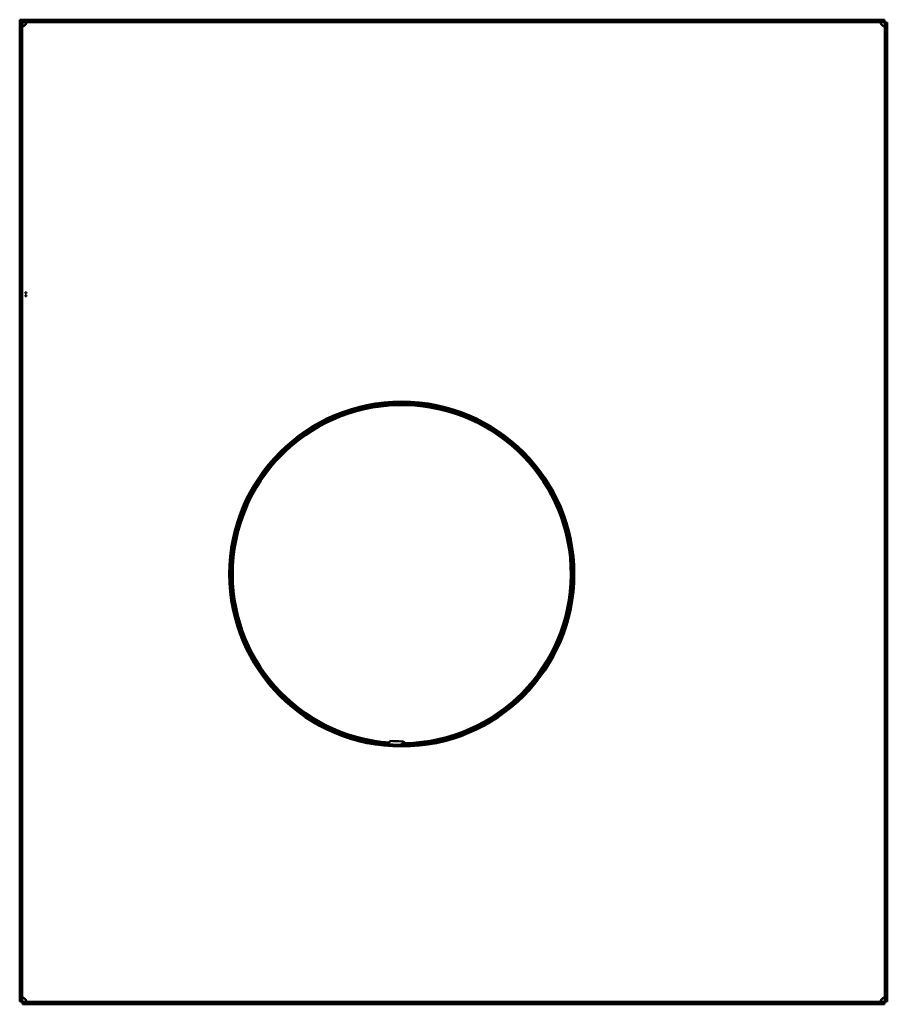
# Model space of a CAD drawing. Header units: millimetres. Extents: x 1061 to 1564, y 643 to 1214.
import ezdxf

# ---------------------------------------------------------------- set-up
doc = ezdxf.new("R2010")
doc.units = ezdxf.units.MM
doc.header["$LTSCALE"] = 6.25
doc.layers.add('Widoczne (ISO)', color=7, linetype='Continuous', lineweight=50)

msp = doc.modelspace()

# ---------------------------------------------------------------- linework, layer by layer
at = {"layer": 'Widoczne (ISO)'}
for p, q in [((1061, 1212.02), (1061, 644.23)), ((1062.5, 1212.02), (1061, 1212.02)), ((1061.04, 1213.62), (1062.54, 1213.62)), ((1061.04, 1212.02), (1061.04, 1213.62)), ((1062.5, 644.23), (1062.5, 1212.02)), ((1062.54, 1213.62), (1062.54, 1210.13)), ((1062.6, 1212.12), (1062.6, 1213.62)), ((1562.4, 1213.62), (1062.6, 1213.62)), ((1062.6, 1212.12), (1562.4, 1212.12)), ((1562.4, 1212.12), (1562.4, 1213.62)), ((1562.5, 1212.02), (1562.5, 644.23)), ((1564, 1212.02), (1562.5, 1212.02)), ((1564, 644.23), (1564, 1212.02)), ((1064.12, 1055.12), (1064.12, 1055.38)), ((1064.12, 1055.38), (1064.9, 1055.38)), ((1064.12, 1055.12), (1064.9, 1055.12)), ((1064.9, 1053.62), (1064.12, 1053.62)), ((1064.12, 1053.38), (1064.12, 1053.62)), ((1064.9, 1053.38), (1064.12, 1053.38)), ((1064.9, 1055.12), (1064.9, 1055.38)), ((1064.9, 1053.38), (1064.9, 1053.62)), ((1275.5, 795.38), (1275.5, 794.38)), ((1282.5, 793.12), (1282.5, 794.12)), ((1282.5, 792.12), (1282.5, 793.12)), ((1283.54, 793.12), (1283.83, 792.13)), ((1062.5, 644.23), (1061, 644.23)), ((1562.4, 644.13), (1062.6, 644.13)), ((1062.6, 644.13), (1062.6, 642.62)), ((1062.6, 642.62), (1562.4, 642.62)), ((1562.4, 642.62), (1562.4, 644.13)), ((1562.5, 644.23), (1564, 644.23))]:
    msp.add_line(p, q, dxfattribs=at)
msp.add_circle((1282.5, 892.12), 100, dxfattribs=at)
for centre, radius, start, end in [((1062.3, 1212.32), 2.5, 312.7331, 317.2669), ((1562.7, 1212.32), 2.5, 222.7331, 227.2669), ((1282.5, 892.12), 99, 271.0414, 270), ((1282.5, 892.12), 98, 271.0385, 265.904), ((1282.5, 892.12), 97, 265.8617, 270), ((1282.62, 793.25), 1.88, 28.3945, 93.6399), ((1282.62, 793.25), 0.888, 28.3271, 97.7416), ((1284.28, 794.14), 1, 208.3271, 271.0414), ((1062.3, 643.93), 2.5, 42.7331, 47.2669), ((1562.7, 643.93), 2.5, 132.7331, 137.2669)]:
    msp.add_arc(centre, radius, start, end, dxfattribs=at)
for points, knots in [([(1064.14, 1212.12), (1064.18, 1212.12), (1064.23, 1212.12), (1064.31, 1212.12), (1064.35, 1212.11), (1064.45, 1212.1), (1064.52, 1212.08), (1064.66, 1212.02), (1064.71, 1211.97), (1064.79, 1211.85), (1064.8, 1211.77), (1064.8, 1211.59), (1064.78, 1211.5), (1064.71, 1211.3), (1064.66, 1211.19), (1064.51, 1210.98), (1064.45, 1210.91), (1064.35, 1210.8), (1064.31, 1210.76), (1064.23, 1210.69), (1064.18, 1210.66), (1064.14, 1210.62)], [-0.3391334, -0.3391334, -0.3391334, -0.3391334, -0.3205588, -0.3205588, -0.3026187, -0.3026187, -0.2703699, -0.2703699, -0.2180848, -0.2180848, -0.1644726, -0.1644726, -0.1108179, -0.1108179, -0.0611959, -0.0611959, -0.0324654, -0.0324654, -0.016514, -0.016514, 0, 0, 0, 0]), ([(1064.14, 1210.62), (1064.25, 1210.8), (1064.39, 1211.03), (1064.59, 1211.54), (1064.66, 1211.76), (1064.7, 1211.97)], [0, 0, 0, 0, 0.0619276, 0.0619276, 0.1082812, 0.1082812, 0.1082812, 0.1082812]), ([(1560.86, 1210.62), (1560.82, 1210.66), (1560.77, 1210.7), (1560.69, 1210.77), (1560.65, 1210.8), (1560.55, 1210.91), (1560.48, 1210.99), (1560.34, 1211.19), (1560.29, 1211.3), (1560.21, 1211.5), (1560.2, 1211.6), (1560.2, 1211.78), (1560.22, 1211.85), (1560.29, 1211.97), (1560.34, 1212.02), (1560.49, 1212.08), (1560.55, 1212.1), (1560.65, 1212.12), (1560.69, 1212.12), (1560.77, 1212.12), (1560.82, 1212.12), (1560.86, 1212.12)], [0, 0, 0, 0, 0.0168358, 0.0168358, 0.0330965, 0.0330965, 0.0623265, 0.0623265, 0.1097172, 0.1097172, 0.1583108, 0.1583108, 0.206943, 0.206943, 0.2519199, 0.2519199, 0.2779609, 0.2779609, 0.2924191, 0.2924191, 0.3073872, 0.3073872, 0.3073872, 0.3073872]), ([(1560.29, 1211.97), (1560.3, 1211.94), (1560.31, 1211.91), (1560.37, 1211.67), (1560.44, 1211.46), (1560.62, 1211.03), (1560.73, 1210.83), (1560.86, 1210.62)], [-0.1535545, -0.1535545, -0.1535545, -0.1535545, -0.1435568, -0.1435568, -0.0730439, -0.0730439, 0, 0, 0, 0]), ([(1064, 1210.49), (1063.97, 1210.44), (1063.93, 1210.4), (1063.86, 1210.31), (1063.82, 1210.28), (1063.71, 1210.17), (1063.64, 1210.11), (1063.44, 1209.97), (1063.32, 1209.91), (1063.12, 1209.84), (1063.02, 1209.82), (1062.85, 1209.82), (1062.77, 1209.84), (1062.66, 1209.91), (1062.6, 1209.97), (1062.54, 1210.11), (1062.53, 1210.18), (1062.51, 1210.28), (1062.51, 1210.32), (1062.5, 1210.4), (1062.5, 1210.44), (1062.5, 1210.49)], [0, 0, 0, 0, 0.0168358, 0.0168358, 0.0330965, 0.0330965, 0.0623265, 0.0623265, 0.1097172, 0.1097172, 0.1583108, 0.1583108, 0.206943, 0.206943, 0.2519199, 0.2519199, 0.2779609, 0.2779609, 0.2924191, 0.2924191, 0.3073872, 0.3073872, 0.3073872, 0.3073872]), ([(1062.66, 1209.92), (1062.69, 1209.93), (1062.72, 1209.93), (1062.95, 1209.99), (1063.16, 1210.06), (1063.59, 1210.24), (1063.8, 1210.35), (1064, 1210.49)], [-0.1535545, -0.1535545, -0.1535545, -0.1535545, -0.1435568, -0.1435568, -0.0730439, -0.0730439, 0, 0, 0, 0]), ([(1562.5, 1210.49), (1562.5, 1210.44), (1562.5, 1210.4), (1562.49, 1210.31), (1562.49, 1210.28), (1562.47, 1210.17), (1562.46, 1210.11), (1562.4, 1209.97), (1562.34, 1209.91), (1562.22, 1209.84), (1562.15, 1209.82), (1561.97, 1209.82), (1561.87, 1209.84), (1561.68, 1209.91), (1561.56, 1209.97), (1561.35, 1210.11), (1561.28, 1210.18), (1561.18, 1210.28), (1561.14, 1210.32), (1561.07, 1210.4), (1561.03, 1210.44), (1561, 1210.49)], [-0.3391334, -0.3391334, -0.3391334, -0.3391334, -0.3205588, -0.3205588, -0.3026187, -0.3026187, -0.2703699, -0.2703699, -0.2180848, -0.2180848, -0.1644726, -0.1644726, -0.1108179, -0.1108179, -0.0611959, -0.0611959, -0.0324654, -0.0324654, -0.016514, -0.016514, 0, 0, 0, 0]), ([(1561, 1210.49), (1561.17, 1210.37), (1561.41, 1210.24), (1561.92, 1210.04), (1562.13, 1209.97), (1562.34, 1209.92)], [0, 0, 0, 0, 0.0619276, 0.0619276, 0.1082812, 0.1082812, 0.1082812, 0.1082812]), ([(1283.41, 793.65), (1283.42, 793.63), (1283.45, 793.56), (1283.5, 793.42), (1283.5, 793.32)], [2.2666676, 2.2666676, 2.2666676, 2.2666676, 2.3347236, 2.4335597, 2.4335597, 2.4335597, 2.4335597]), ([(1283.5, 793.32), (1283.51, 793.29), (1283.51, 793.25), (1283.52, 793.19), (1283.52, 793.16), (1283.53, 793.12)], [0, 0, 0, 0, 0.00982775, 0.00982775, 0.01946418, 0.01946418, 0.01946418, 0.01946418]), ([(1283.54, 793.12), (1283.54, 793.12), (1283.54, 793.12), (1283.53, 793.12), (1283.53, 793.12), (1283.53, 793.12)], [-0.008482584, -0.008482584, -0.008482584, -0.008482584, -0.004185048, -0.004185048, 0, 0, 0, 0]), ([(1062.5, 645.76), (1062.5, 645.81), (1062.5, 645.85), (1062.51, 645.94), (1062.51, 645.97), (1062.53, 646.08), (1062.54, 646.14), (1062.6, 646.28), (1062.66, 646.34), (1062.78, 646.41), (1062.85, 646.43), (1063.03, 646.43), (1063.13, 646.41), (1063.32, 646.34), (1063.44, 646.28), (1063.65, 646.14), (1063.72, 646.07), (1063.82, 645.97), (1063.86, 645.93), (1063.93, 645.85), (1063.97, 645.81), (1064, 645.76)], [-0.3391334, -0.3391334, -0.3391334, -0.3391334, -0.3205588, -0.3205588, -0.3026187, -0.3026187, -0.2703699, -0.2703699, -0.2180848, -0.2180848, -0.1644726, -0.1644726, -0.1108179, -0.1108179, -0.0611959, -0.0611959, -0.0324654, -0.0324654, -0.016514, -0.016514, 0, 0, 0, 0]), ([(1064, 645.76), (1063.83, 645.88), (1063.59, 646.01), (1063.08, 646.21), (1062.87, 646.28), (1062.66, 646.33)], [0, 0, 0, 0, 0.0619276, 0.0619276, 0.1082812, 0.1082812, 0.1082812, 0.1082812]), ([(1064.7, 644.28), (1064.7, 644.31), (1064.69, 644.34), (1064.63, 644.58), (1064.56, 644.79), (1064.38, 645.22), (1064.27, 645.42), (1064.14, 645.62)], [-0.1535545, -0.1535545, -0.1535545, -0.1535545, -0.1435568, -0.1435568, -0.0730439, -0.0730439, 0, 0, 0, 0]), ([(1064.14, 645.62), (1064.18, 645.59), (1064.23, 645.55), (1064.31, 645.48), (1064.35, 645.45), (1064.45, 645.34), (1064.52, 645.26), (1064.66, 645.06), (1064.71, 644.95), (1064.79, 644.75), (1064.8, 644.65), (1064.8, 644.47), (1064.78, 644.4), (1064.71, 644.28), (1064.66, 644.23), (1064.51, 644.17), (1064.45, 644.15), (1064.35, 644.13), (1064.31, 644.13), (1064.23, 644.13), (1064.18, 644.13), (1064.14, 644.13)], [0, 0, 0, 0, 0.0168358, 0.0168358, 0.0330965, 0.0330965, 0.0623265, 0.0623265, 0.1097172, 0.1097172, 0.1583108, 0.1583108, 0.206943, 0.206943, 0.2519199, 0.2519199, 0.2779609, 0.2779609, 0.2924191, 0.2924191, 0.3073872, 0.3073872, 0.3073872, 0.3073872]), ([(1560.86, 644.13), (1560.82, 644.13), (1560.77, 644.13), (1560.69, 644.13), (1560.65, 644.14), (1560.55, 644.15), (1560.48, 644.17), (1560.34, 644.23), (1560.29, 644.28), (1560.21, 644.4), (1560.2, 644.48), (1560.2, 644.66), (1560.22, 644.75), (1560.29, 644.95), (1560.34, 645.06), (1560.49, 645.27), (1560.55, 645.34), (1560.65, 645.45), (1560.69, 645.49), (1560.77, 645.56), (1560.82, 645.59), (1560.86, 645.62)], [-0.3391334, -0.3391334, -0.3391334, -0.3391334, -0.3205588, -0.3205588, -0.3026187, -0.3026187, -0.2703699, -0.2703699, -0.2180848, -0.2180848, -0.1644726, -0.1644726, -0.1108179, -0.1108179, -0.0611959, -0.0611959, -0.0324654, -0.0324654, -0.016514, -0.016514, 0, 0, 0, 0]), ([(1560.86, 645.62), (1560.75, 645.45), (1560.61, 645.22), (1560.41, 644.71), (1560.34, 644.49), (1560.29, 644.28)], [0, 0, 0, 0, 0.0619276, 0.0619276, 0.1082812, 0.1082812, 0.1082812, 0.1082812]), ([(1561, 645.76), (1561.03, 645.81), (1561.07, 645.85), (1561.14, 645.94), (1561.18, 645.97), (1561.29, 646.08), (1561.36, 646.14), (1561.56, 646.28), (1561.68, 646.34), (1561.88, 646.41), (1561.98, 646.43), (1562.15, 646.43), (1562.23, 646.41), (1562.34, 646.34), (1562.4, 646.28), (1562.46, 646.14), (1562.47, 646.07), (1562.49, 645.97), (1562.49, 645.93), (1562.5, 645.85), (1562.5, 645.81), (1562.5, 645.76)], [0, 0, 0, 0, 0.0168358, 0.0168358, 0.0330965, 0.0330965, 0.0623265, 0.0623265, 0.1097172, 0.1097172, 0.1583108, 0.1583108, 0.206943, 0.206943, 0.2519199, 0.2519199, 0.2779609, 0.2779609, 0.2924191, 0.2924191, 0.3073872, 0.3073872, 0.3073872, 0.3073872]), ([(1562.34, 646.33), (1562.31, 646.32), (1562.28, 646.32), (1562.05, 646.26), (1561.84, 646.19), (1561.41, 646.01), (1561.2, 645.9), (1561, 645.76)], [-0.1535545, -0.1535545, -0.1535545, -0.1535545, -0.1435568, -0.1435568, -0.0730439, -0.0730439, 0, 0, 0, 0])]:
    msp.add_open_spline(points, degree=3, knots=knots, dxfattribs=at)
msp.add_open_spline([(1283.54, 793.12), (1283.79, 793.12), (1284.04, 793.12), (1284.3, 793.12)], degree=3, dxfattribs=at)

doc.saveas('drawing.dxf')
